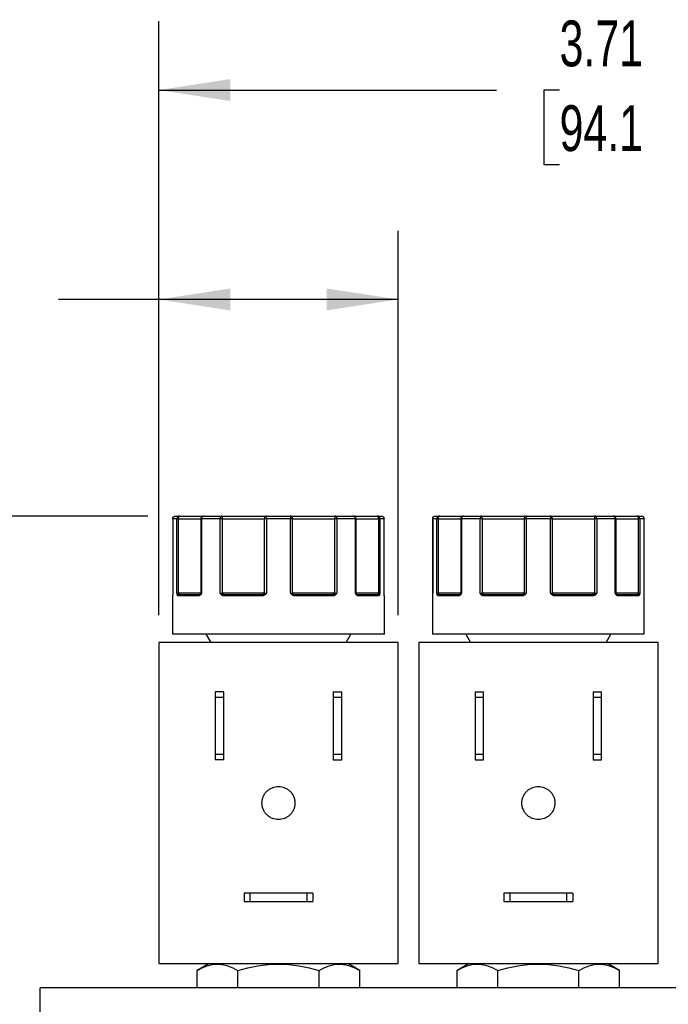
# Model space of a CAD drawing. Header units: inches. Extents: x 0.5 to 21.6, y 0.5 to 16.5.
# Tile 5 of 29: x 3.2 to 5.6, y 6.1 to 9.6. Entities that reach past the tile are written whole.
import ezdxf

# ---------------------------------------------------------------- set-up
doc = ezdxf.new("R2010")
doc.units = ezdxf.units.IN
doc.header["$LTSCALE"] = 2
doc.header["$MEASUREMENT"] = 0
doc.linetypes.add('SLD-Solid', pattern=[0])
doc.layers.add('DIMENSIONS', color=140, linetype='SLD-Solid', lineweight=25)
doc.styles.add('SLDTEXTSTYLE0', font='TXT', dxfattribs={"width": 0.7})
doc.dimstyles.new('SLDDIMSTYLE0', dxfattribs={"dimtxt": 0.169922, "dimasz": 0.26, "dimexe": 0, "dimexo": 0.0625, "dimgap": 0.04248, "dimtad": 0, "dimtih": 1, "dimtoh": 1, "dimrnd": 1e-09, "dimdsep": 46, "dimtxsty": 'SLDTEXTSTYLE0', "dimsah": 1, "dimcen": 0.09, "dimadec": 0, "dimazin": 2, "dimtfac": 1, "dimtofl": 0, "dimtmove": 0, "dimatfit": 3, "dimfxl": 0, "dimfrac": 2, "dimtolj": 1, "dimtzin": 12, "dimarcsym": 0})
doc.dimstyles.new('SLDDIMSTYLE1', dxfattribs={"dimtxt": 0.169922, "dimasz": 0.26, "dimexe": 0, "dimexo": 0.0625, "dimgap": 0.04248, "dimtad": 0, "dimtih": 1, "dimtoh": 1, "dimrnd": 1e-09, "dimzin": 12, "dimdsep": 46, "dimtxsty": 'SLDTEXTSTYLE0', "dimsah": 1, "dimcen": 0.09, "dimadec": 0, "dimazin": 3, "dimtfac": 1, "dimtofl": 0, "dimtmove": 0, "dimatfit": 3, "dimfxl": 0, "dimfrac": 2, "dimtolj": 1, "dimtzin": 12, "dimarcsym": 0})

# ---------------------------------------------------------------- blocks, each defined once
blk = doc.blocks.new('_D')
at = {"layer": 'DIMENSIONS'}
for p, q in [((3.721, 7.4667), (3.721, 8.8642)), ((4.591, 7.4667), (4.591, 8.8642)), ((2.6212, 8.6142), (2.5641, 8.6142)), ((2.5641, 8.6142), (2.5641, 8.3441)), ((3.1261, 8.6142), (3.1832, 8.6142)), ((3.1832, 8.6142), (3.1832, 8.3441)), ((3.721, 8.6142), (3.3558, 8.6142)), ((4.591, 8.6142), (3.721, 8.6142)), ((2.5641, 8.3441), (2.6212, 8.3441)), ((3.1832, 8.3441), (3.1261, 8.3441))]:
    blk.add_line(p, q, dxfattribs=at)
for points in [[(3.721, 8.6142), (3.981, 8.5742), (3.981, 8.6542)], [(4.591, 8.6142), (4.331, 8.6542), (4.331, 8.5742)]]:
    blk.add_solid(points, dxfattribs=at)
at = {"layer": 'DIMENSIONS', "char_height": 0.16667, "attachment_point": 1, "style": 'SLDTEXTSTYLE0'}
for s, insert in [('0.87', (2.6212, 8.8671)), ('22.1', (2.6212, 8.559))]:
    blk.add_mtext(s, dxfattribs=dict(at, insert=insert))
blk = doc.blocks.new('_D_1')
at = {"layer": 'DIMENSIONS'}
for p, q in [((3.721, 7.4667), (3.721, 9.6256)), ((7.426, 7.4667), (7.426, 9.6256)), ((3.721, 9.3756), (4.9485, 9.3756)), ((5.1781, 9.3756), (5.121, 9.3756)), ((5.121, 9.3756), (5.121, 9.1055)), ((5.683, 9.3756), (5.7401, 9.3756)), ((5.7401, 9.3756), (5.7401, 9.1055)), ((7.426, 9.3756), (5.9127, 9.3756)), ((5.121, 9.1055), (5.1781, 9.1055)), ((5.7401, 9.1055), (5.683, 9.1055))]:
    blk.add_line(p, q, dxfattribs=at)
for points in [[(3.721, 9.3756), (3.981, 9.3356), (3.981, 9.4156)], [(7.426, 9.3756), (7.166, 9.4156), (7.166, 9.3356)]]:
    blk.add_solid(points, dxfattribs=at)
at = {"layer": 'DIMENSIONS', "char_height": 0.16667, "attachment_point": 1, "style": 'SLDTEXTSTYLE0'}
for s, insert in [('3.71', (5.1781, 9.6285)), ('94.1', (5.1781, 9.3204))]:
    blk.add_mtext(s, dxfattribs=dict(at, insert=insert))
blk = doc.blocks.new('_D_2')
at = {"layer": 'DIMENSIONS'}
for p, q in [((3.6816, 7.8267), (1.7801, 7.8267)), ((2.0301, 7.8267), (2.0301, 6.4024)), ((1.7777, 6.0943), (1.7206, 6.0943)), ((1.7206, 6.0943), (1.7206, 5.8242)), ((2.2826, 6.0943), (2.3397, 6.0943)), ((2.3397, 6.0943), (2.3397, 5.8242)), ((1.7206, 5.8242), (1.7777, 5.8242)), ((2.3397, 5.8242), (2.2826, 5.8242)), ((2.0301, 4.6112), (2.0301, 5.7862)), ((3.19, 4.6112), (1.7801, 4.6112))]:
    blk.add_line(p, q, dxfattribs=at)
for points in [[(2.0301, 7.8267), (1.9901, 7.5667), (2.0701, 7.5667)], [(2.0301, 4.6112), (2.0701, 4.8712), (1.9901, 4.8712)]]:
    blk.add_solid(points, dxfattribs=at)
at = {"layer": 'DIMENSIONS', "char_height": 0.16667, "attachment_point": 1, "style": 'SLDTEXTSTYLE0'}
for s, insert in [('3.22', (1.7777, 6.3471)), ('81.7', (1.7777, 6.039))]:
    blk.add_mtext(s, dxfattribs=dict(at, insert=insert))

msp = doc.modelspace()

# ---------------------------------------------------------------- linework, layer by layer
for p, q in [((3.7716, 7.8167), (3.7716, 7.5467)), ((3.7717, 7.8167), (3.7716, 7.8167)), ((3.7717, 7.8167), (3.7717, 7.5467)), ((3.7869, 7.8167), (3.7717, 7.8167)), ((3.7869, 7.5467), (3.7869, 7.8167)), ((3.7927, 7.8167), (3.7869, 7.8167)), ((3.7927, 7.5467), (3.7927, 7.8167)), ((3.7927, 7.8167), (3.8737, 7.8167)), ((3.8737, 7.8167), (3.8737, 7.5467)), ((3.8764, 7.8167), (3.8737, 7.8167)), ((3.8764, 7.8167), (3.8764, 7.5467)), ((3.9438, 7.8167), (3.8764, 7.8167)), ((3.9438, 7.5467), (3.9438, 7.8167)), ((3.9493, 7.8167), (3.9438, 7.8167)), ((3.9524, 7.8167), (3.9493, 7.8167)), ((3.9524, 7.5467), (3.9524, 7.8167)), ((3.9524, 7.8167), (4.1046, 7.8167)), ((4.1046, 7.8167), (4.1046, 7.5467)), ((4.1119, 7.8167), (4.1046, 7.8167)), ((4.1119, 7.8167), (4.1119, 7.5467)), ((4.2, 7.8167), (4.1119, 7.8167)), ((4.2, 7.5467), (4.2, 7.8167)), ((4.2073, 7.8167), (4.2, 7.8167)), ((4.2073, 7.5467), (4.2073, 7.8167)), ((4.2073, 7.8167), (4.3595, 7.8167)), ((4.3595, 7.8167), (4.3595, 7.5467)), ((4.3626, 7.8167), (4.3595, 7.8167)), ((4.3681, 7.8167), (4.3626, 7.8167)), ((4.3681, 7.8167), (4.3681, 7.5467)), ((4.4355, 7.8167), (4.3681, 7.8167)), ((4.4355, 7.5467), (4.4355, 7.8167)), ((4.4383, 7.8167), (4.4355, 7.8167)), ((4.4383, 7.5467), (4.4383, 7.8167)), ((4.4383, 7.8167), (4.5192, 7.8167)), ((4.5192, 7.8167), (4.5192, 7.5467)), ((4.525, 7.8167), (4.5192, 7.8167)), ((4.525, 7.8167), (4.525, 7.5467)), ((4.5403, 7.8167), (4.525, 7.8167)), ((4.5403, 7.5467), (4.5403, 7.8167)), ((4.5403, 7.5467), (4.5403, 7.8167)), ((4.5403, 7.8167), (4.5403, 7.8167)), ((4.7166, 7.8167), (4.7166, 7.5467)), ((4.7167, 7.8167), (4.7166, 7.8167)), ((4.7167, 7.8167), (4.7167, 7.5467)), ((4.7319, 7.8167), (4.7167, 7.8167)), ((4.7319, 7.5467), (4.7319, 7.8167)), ((4.7377, 7.8167), (4.7319, 7.8167)), ((4.7377, 7.5467), (4.7377, 7.8167)), ((4.7377, 7.8167), (4.8187, 7.8167)), ((4.8187, 7.8167), (4.8187, 7.5467)), ((4.8214, 7.8167), (4.8187, 7.8167)), ((4.8214, 7.8167), (4.8214, 7.5467)), ((4.8888, 7.8167), (4.8214, 7.8167)), ((4.8888, 7.5467), (4.8888, 7.8167)), ((4.8943, 7.8167), (4.8888, 7.8167)), ((4.8974, 7.8167), (4.8943, 7.8167)), ((4.8974, 7.5467), (4.8974, 7.8167)), ((4.8974, 7.8167), (5.0496, 7.8167)), ((5.0496, 7.8167), (5.0496, 7.5467)), ((5.0569, 7.8167), (5.0496, 7.8167)), ((5.0569, 7.8167), (5.0569, 7.5467)), ((5.145, 7.8167), (5.0569, 7.8167)), ((5.145, 7.5467), (5.145, 7.8167)), ((5.1523, 7.8167), (5.145, 7.8167)), ((5.1523, 7.5467), (5.1523, 7.8167)), ((5.1523, 7.8167), (5.3045, 7.8167)), ((5.3045, 7.8167), (5.3045, 7.5467)), ((5.3076, 7.8167), (5.3045, 7.8167)), ((5.3131, 7.8167), (5.3076, 7.8167)), ((5.3131, 7.8167), (5.3131, 7.5467)), ((5.3805, 7.8167), (5.3131, 7.8167)), ((5.3805, 7.5467), (5.3805, 7.8167)), ((5.3833, 7.8167), (5.3805, 7.8167)), ((5.3833, 7.5467), (5.3833, 7.8167)), ((5.3833, 7.8167), (5.4642, 7.8167)), ((5.4642, 7.8167), (5.4642, 7.5467)), ((5.47, 7.8167), (5.4642, 7.8167)), ((5.47, 7.8167), (5.47, 7.5467)), ((5.4853, 7.8167), (5.47, 7.8167)), ((5.4853, 7.5467), (5.4853, 7.8167)), ((5.4853, 7.5467), (5.4853, 7.8167)), ((5.4853, 7.8167), (5.4853, 7.8167)), ((3.771, 7.5367), (3.771, 7.3967)), ((3.771, 7.5367), (3.771, 7.5367)), ((3.7716, 7.5467), (3.7717, 7.5467)), ((3.7869, 7.5467), (3.7927, 7.5467)), ((3.8657, 7.5367), (3.7918, 7.5367)), ((3.8737, 7.5467), (3.7927, 7.5467)), ((3.8727, 7.5437), (3.8718, 7.5424)), ((3.8737, 7.5467), (3.8764, 7.5467)), ((3.9438, 7.5467), (3.9524, 7.5467)), ((4.1046, 7.5467), (3.9524, 7.5467)), ((4.0962, 7.5367), (3.9573, 7.5367)), ((4.1046, 7.5467), (4.1119, 7.5467)), ((4.2, 7.5467), (4.2073, 7.5467)), ((4.3595, 7.5467), (4.2073, 7.5467)), ((4.3546, 7.5367), (4.2157, 7.5367)), ((4.3595, 7.5467), (4.3681, 7.5467)), ((4.4355, 7.5467), (4.4383, 7.5467)), ((4.5192, 7.5467), (4.4383, 7.5467)), ((4.4402, 7.5424), (4.4392, 7.5437)), ((4.5201, 7.5367), (4.4462, 7.5367)), ((4.5192, 7.5467), (4.525, 7.5467)), ((4.5403, 7.5467), (4.5403, 7.5467)), ((4.541, 7.5367), (4.5409, 7.5367)), ((4.541, 7.3967), (4.541, 7.5367)), ((4.716, 7.5367), (4.716, 7.3967)), ((4.716, 7.5367), (4.716, 7.5367)), ((4.7166, 7.5467), (4.7167, 7.5467)), ((4.7319, 7.5467), (4.7377, 7.5467)), ((4.8107, 7.5367), (4.7368, 7.5367)), ((4.8187, 7.5467), (4.7377, 7.5467)), ((4.8177, 7.5437), (4.8168, 7.5424)), ((4.8187, 7.5467), (4.8214, 7.5467)), ((4.8888, 7.5467), (4.8974, 7.5467)), ((5.0496, 7.5467), (4.8974, 7.5467)), ((5.0412, 7.5367), (4.9023, 7.5367)), ((5.0496, 7.5467), (5.0569, 7.5467)), ((5.145, 7.5467), (5.1523, 7.5467)), ((5.3045, 7.5467), (5.1523, 7.5467)), ((5.2996, 7.5367), (5.1607, 7.5367)), ((5.3045, 7.5467), (5.3131, 7.5467)), ((5.3805, 7.5467), (5.3833, 7.5467)), ((5.4642, 7.5467), (5.3833, 7.5467)), ((5.3852, 7.5424), (5.3842, 7.5437)), ((5.4651, 7.5367), (5.3912, 7.5367)), ((5.4642, 7.5467), (5.47, 7.5467)), ((5.4853, 7.5467), (5.4853, 7.5467)), ((5.486, 7.5367), (5.4859, 7.5367)), ((5.486, 7.3967), (5.486, 7.5367)), ((3.8924, 7.3967), (3.9098, 7.3667)), ((4.4021, 7.3667), (4.4195, 7.3967)), ((4.8374, 7.3967), (4.8548, 7.3667)), ((5.3471, 7.3667), (5.3645, 7.3967)), ((3.721, 7.3667), (3.721, 6.1997)), ((4.591, 7.3667), (3.721, 7.3667)), ((4.591, 6.1997), (4.591, 7.3667)), ((4.666, 7.3667), (4.666, 6.1997)), ((5.536, 7.3667), (4.666, 7.3667)), ((5.536, 6.1997), (5.536, 7.3667)), ((3.926, 7.1877), (3.926, 7.1664)), ((3.957, 7.1877), (3.926, 7.1877)), ((3.957, 7.1664), (3.926, 7.1664)), ((3.926, 7.1664), (3.926, 6.9609)), ((3.957, 7.1664), (3.957, 7.1877)), ((3.957, 6.9609), (3.957, 7.1664)), ((4.355, 7.1877), (4.386, 7.1877)), ((4.355, 7.1877), (4.355, 7.1664)), ((4.386, 7.1664), (4.355, 7.1664)), ((4.355, 7.1664), (4.355, 6.9609)), ((4.386, 7.1664), (4.386, 7.1877)), ((4.386, 6.9609), (4.386, 7.1664)), ((4.871, 7.1877), (4.871, 7.1664)), ((4.871, 7.1877), (4.902, 7.1877)), ((4.902, 7.1664), (4.871, 7.1664)), ((4.871, 7.1664), (4.871, 6.9609)), ((4.902, 7.1664), (4.902, 7.1877)), ((4.902, 6.9609), (4.902, 7.1664)), ((5.3, 7.1877), (5.331, 7.1877)), ((5.3, 7.1877), (5.3, 7.1664)), ((5.331, 7.1664), (5.3, 7.1664)), ((5.3, 7.1664), (5.3, 6.9609)), ((5.331, 7.1664), (5.331, 7.1877)), ((5.331, 6.9609), (5.331, 7.1664)), ((3.926, 6.9609), (3.926, 6.9397)), ((3.926, 6.9609), (3.957, 6.9609)), ((3.957, 6.9397), (3.957, 6.9609)), ((4.355, 6.9609), (4.386, 6.9609)), ((4.355, 6.9609), (4.355, 6.9397)), ((4.386, 6.9397), (4.386, 6.9609)), ((4.871, 6.9609), (4.902, 6.9609)), ((4.871, 6.9609), (4.871, 6.9397)), ((4.902, 6.9397), (4.902, 6.9609)), ((5.3, 6.9609), (5.331, 6.9609)), ((5.3, 6.9609), (5.3, 6.9397)), ((5.331, 6.9397), (5.331, 6.9609)), ((3.957, 6.9397), (3.926, 6.9397)), ((4.355, 6.9397), (4.386, 6.9397)), ((4.871, 6.9397), (4.902, 6.9397)), ((5.3, 6.9397), (5.331, 6.9397)), ((4.031, 6.4557), (4.031, 6.4247)), ((4.0522, 6.4557), (4.031, 6.4557)), ((4.0522, 6.4557), (4.0522, 6.4247)), ((4.2598, 6.4557), (4.0522, 6.4557)), ((4.2598, 6.4247), (4.2598, 6.4557)), ((4.281, 6.4557), (4.2598, 6.4557)), ((4.281, 6.4557), (4.281, 6.4247)), ((4.976, 6.4557), (4.976, 6.4247)), ((4.9972, 6.4557), (4.976, 6.4557)), ((4.9972, 6.4557), (4.9972, 6.4247)), ((5.2048, 6.4557), (4.9972, 6.4557)), ((5.2048, 6.4247), (5.2048, 6.4557)), ((5.226, 6.4557), (5.2048, 6.4557)), ((5.226, 6.4557), (5.226, 6.4247)), ((4.031, 6.4247), (4.0522, 6.4247)), ((4.0522, 6.4247), (4.2598, 6.4247)), ((4.2598, 6.4247), (4.281, 6.4247)), ((4.976, 6.4247), (4.9972, 6.4247)), ((4.9972, 6.4247), (5.2048, 6.4247)), ((5.2048, 6.4247), (5.226, 6.4247)), ((3.721, 6.1997), (4.591, 6.1997)), ((3.904, 6.1997), (3.8605, 6.1745)), ((4.4515, 6.1745), (4.4079, 6.1997)), ((4.666, 6.1997), (5.536, 6.1997)), ((4.849, 6.1997), (4.8055, 6.1745)), ((5.3965, 6.1745), (5.3529, 6.1997)), ((3.8605, 6.1112), (3.8605, 6.1745)), ((4.0082, 6.1112), (4.0082, 6.1745)), ((4.3037, 6.1112), (4.3037, 6.1745)), ((4.4515, 6.1112), (4.4515, 6.1745)), ((4.8055, 6.1112), (4.8055, 6.1745)), ((4.9532, 6.1112), (4.9532, 6.1745)), ((5.2487, 6.1112), (5.2487, 6.1745)), ((5.3965, 6.1112), (5.3965, 6.1745)), ((3.29, 4.6112), (3.29, 6.1112)), ((7.868, 6.1112), (3.29, 6.1112))]:
    msp.add_line(p, q)
at = {"flags": 128}
for points in [[(3.7711, 7.5379), (3.7711, 7.5376), (3.771, 7.5367)], [(3.7713, 7.5396), (3.7714, 7.5402), (3.7714, 7.5403)], [(3.9573, 7.5367), (3.9573, 7.5376), (3.9575, 7.5386), (3.9577, 7.5394), (3.958, 7.5402), (3.9584, 7.5408), (3.9589, 7.5413), (3.9594, 7.5416), (3.9599, 7.5417)], [(4.3546, 7.5367), (4.3546, 7.5376), (4.3545, 7.5386), (4.3542, 7.5394), (4.3539, 7.5402), (4.3535, 7.5408), (4.3531, 7.5413), (4.3526, 7.5416), (4.3521, 7.5417)], [(4.5406, 7.5396), (4.5406, 7.5402), (4.5405, 7.5403)], [(4.7161, 7.5379), (4.7161, 7.5376), (4.716, 7.5367)], [(4.7163, 7.5396), (4.7164, 7.5402), (4.7164, 7.5403)], [(4.9023, 7.5367), (4.9023, 7.5376), (4.9025, 7.5386), (4.9027, 7.5394), (4.903, 7.5402), (4.9034, 7.5408), (4.9039, 7.5413), (4.9044, 7.5416), (4.9049, 7.5417)], [(5.2996, 7.5367), (5.2996, 7.5376), (5.2995, 7.5386), (5.2992, 7.5394), (5.2989, 7.5402), (5.2985, 7.5408), (5.2981, 7.5413), (5.2976, 7.5416), (5.2971, 7.5417)], [(5.4856, 7.5396), (5.4856, 7.5402), (5.4855, 7.5403)]]:
    msp.add_lwpolyline(points, dxfattribs=at)
for centre, radius, start, end in [((3.776, 7.5367), 0.005, 151.0143, 180.0003), ((3.7939, 7.5381), 0.00537, 108.6043, 162.98), ((3.7967, 7.5368), 0.00487, 91.6367, 181.5481), ((3.7824, 7.5465), 0.0104, 341.2747, 0.9993), ((3.8702, 7.5372), 0.00452, 99.1139, 186.8587), ((3.8743, 7.5413), 0.00273, 137.3267, 217.4036), ((3.8687, 7.5467), 0.005, 325.2123, 0), ((3.9579, 7.5339), 0.0105, 118.8616, 147.1589), ((3.9651, 7.5465), 0.0128, 179.1376, 195.0944), ((4.1048, 7.5379), 0.00872, 154.3067, 188.0426), ((4.0991, 7.5466), 0.0055, 321.0761, 0.6299), ((4.1235, 7.5541), 0.0229, 208.5066, 219.11), ((4.1884, 7.5541), 0.0229, 320.89, 331.4934), ((4.2128, 7.5466), 0.0055, 179.3701, 218.9239), ((4.2071, 7.5379), 0.00872, 351.9574, 25.6933), ((4.3468, 7.5465), 0.0128, 344.9056, 0.8624), ((4.354, 7.5339), 0.0105, 32.8411, 61.1384), ((4.4433, 7.5467), 0.005, 180, 214.8951), ((4.4376, 7.5413), 0.00273, 322.5964, 42.6733), ((4.4417, 7.5372), 0.00452, 353.1413, 80.8861), ((4.5153, 7.5368), 0.00487, 358.4519, 88.3633), ((4.5296, 7.5465), 0.0104, 179.0007, 198.7253), ((4.518, 7.5381), 0.00537, 17.02, 71.3957), ((4.536, 7.5367), 0.005, 0, 30.7586), ((4.7389, 7.5381), 0.00537, 108.6043, 162.98), ((4.7417, 7.5368), 0.00487, 91.6367, 181.5481), ((4.7274, 7.5465), 0.0104, 341.2747, 0.9993), ((4.8152, 7.5372), 0.00452, 99.1139, 186.8587), ((4.8193, 7.5413), 0.00273, 137.3267, 217.4036), ((4.8137, 7.5467), 0.005, 325.2123, 0), ((4.9029, 7.5339), 0.0105, 118.8616, 147.1589), ((4.9101, 7.5465), 0.0128, 179.1376, 195.0944), ((5.0498, 7.5379), 0.00872, 154.3067, 188.0426), ((5.0441, 7.5466), 0.0055, 321.0761, 0.6299), ((5.0685, 7.5541), 0.0229, 208.5066, 219.11), ((5.1334, 7.5541), 0.0229, 320.89, 331.4934), ((5.1578, 7.5466), 0.0055, 179.3701, 218.9239), ((5.1521, 7.5379), 0.00872, 351.9574, 25.6933), ((5.2918, 7.5465), 0.0128, 344.9056, 0.8624), ((5.299, 7.5339), 0.0105, 32.8411, 61.1384), ((5.3883, 7.5467), 0.005, 180, 214.8951), ((5.3826, 7.5413), 0.00273, 322.5964, 42.6733), ((5.3867, 7.5372), 0.00452, 353.1413, 80.8861), ((5.4603, 7.5368), 0.00487, 358.4519, 88.3633), ((5.4746, 7.5465), 0.0104, 179.0007, 198.7253), ((5.463, 7.5381), 0.00537, 17.02, 71.3957), ((5.481, 7.5367), 0.005, 0, 30.7586)]:
    msp.add_arc(centre, radius, start, end)
for points in [[(3.7717, 7.8167), (3.7717, 7.8222), (3.7761, 7.8267), (3.7816, 7.8267)], [(3.7816, 7.8267), (3.7834, 7.8267), (3.7884, 7.8267), (3.7965, 7.8267)], [(3.7965, 7.8267), (3.7912, 7.8267), (3.7869, 7.8222), (3.7869, 7.8167)], [(3.8837, 7.8267), (3.9034, 7.8267), (3.9254, 7.8267), (3.9493, 7.8267)], [(3.9493, 7.8267), (3.9463, 7.8267), (3.9438, 7.8222), (3.9438, 7.8167)], [(4.1119, 7.8167), (4.1119, 7.8222), (4.1125, 7.8267), (4.1131, 7.8267)], [(4.1131, 7.8267), (4.1273, 7.8267), (4.1416, 7.8267), (4.156, 7.8267)], [(4.156, 7.8267), (4.1703, 7.8267), (4.1846, 7.8267), (4.1988, 7.8267)], [(4.1988, 7.8267), (4.1995, 7.8267), (4.2, 7.8222), (4.2, 7.8167)], [(4.3626, 7.8267), (4.3609, 7.8267), (4.3595, 7.8222), (4.3595, 7.8167)], [(4.3681, 7.8167), (4.3681, 7.8222), (4.3656, 7.8267), (4.3626, 7.8267)], [(4.3626, 7.8267), (4.3865, 7.8267), (4.4086, 7.8267), (4.4283, 7.8267)], [(4.4283, 7.8267), (4.4323, 7.8267), (4.4355, 7.8222), (4.4355, 7.8167)], [(4.525, 7.8167), (4.525, 7.8222), (4.5207, 7.8267), (4.5154, 7.8267)], [(4.5154, 7.8267), (4.5236, 7.8267), (4.5286, 7.8267), (4.5303, 7.8267)], [(4.5303, 7.8267), (4.5358, 7.8267), (4.5403, 7.8222), (4.5403, 7.8167)], [(4.7167, 7.8167), (4.7167, 7.8222), (4.7211, 7.8267), (4.7266, 7.8267)], [(4.7266, 7.8267), (4.7284, 7.8267), (4.7334, 7.8267), (4.7415, 7.8267)], [(4.7415, 7.8267), (4.7362, 7.8267), (4.7319, 7.8222), (4.7319, 7.8167)], [(4.8214, 7.8167), (4.8214, 7.8222), (4.8246, 7.8267), (4.8287, 7.8267)], [(4.8287, 7.8267), (4.8484, 7.8267), (4.8704, 7.8267), (4.8943, 7.8267)], [(5.0569, 7.8167), (5.0569, 7.8222), (5.0575, 7.8267), (5.0581, 7.8267)], [(5.0581, 7.8267), (5.0723, 7.8267), (5.0866, 7.8267), (5.101, 7.8267)], [(5.101, 7.8267), (5.1153, 7.8267), (5.1296, 7.8267), (5.1438, 7.8267)], [(5.1438, 7.8267), (5.1445, 7.8267), (5.145, 7.8222), (5.145, 7.8167)], [(5.3131, 7.8167), (5.3131, 7.8222), (5.3106, 7.8267), (5.3076, 7.8267)], [(5.3076, 7.8267), (5.3315, 7.8267), (5.3536, 7.8267), (5.3733, 7.8267)], [(5.3733, 7.8267), (5.3773, 7.8267), (5.3805, 7.8222), (5.3805, 7.8167)], [(5.47, 7.8167), (5.47, 7.8222), (5.4657, 7.8267), (5.4604, 7.8267)], [(5.4604, 7.8267), (5.4686, 7.8267), (5.4736, 7.8267), (5.4753, 7.8267)], [(3.7869, 7.5467), (3.788, 7.5453), (3.7905, 7.5441), (3.7922, 7.5431)], [(3.7922, 7.5431), (3.7933, 7.5421), (3.7949, 7.5417), (3.7965, 7.5417)], [(3.7965, 7.5417), (3.8124, 7.5417), (3.8372, 7.5417), (3.8695, 7.5417)], [(3.8695, 7.5417), (3.8705, 7.5417), (3.8715, 7.5421), (3.8723, 7.5431)], [(3.8723, 7.5431), (3.8729, 7.5441), (3.8738, 7.5453), (3.8764, 7.5467)], [(3.9493, 7.5445), (3.9476, 7.5452), (3.9456, 7.5459), (3.9438, 7.5467)], [(3.9528, 7.5431), (3.9518, 7.5435), (3.9506, 7.544), (3.9493, 7.5445)], [(3.9528, 7.5431), (3.9547, 7.5421), (3.9573, 7.5417), (3.9599, 7.5417)], [(3.9599, 7.5417), (4.0019, 7.5417), (4.0485, 7.5417), (4.097, 7.5417)], [(4.097, 7.5417), (4.0993, 7.5417), (4.1016, 7.5421), (4.1034, 7.5431)], [(4.1034, 7.5431), (4.1054, 7.5441), (4.1082, 7.5453), (4.1119, 7.5467)], [(4.2, 7.5467), (4.2037, 7.5453), (4.2065, 7.5441), (4.2085, 7.5431)], [(4.2085, 7.5431), (4.2103, 7.5421), (4.2126, 7.5417), (4.215, 7.5417)], [(4.215, 7.5417), (4.2635, 7.5417), (4.31, 7.5417), (4.3521, 7.5417)], [(4.3521, 7.5417), (4.3547, 7.5417), (4.3572, 7.5421), (4.3591, 7.5431)], [(4.3626, 7.5445), (4.3613, 7.544), (4.3601, 7.5435), (4.3591, 7.5431)], [(4.3681, 7.5467), (4.3663, 7.5459), (4.3644, 7.5452), (4.3626, 7.5445)], [(4.4355, 7.5467), (4.4381, 7.5453), (4.439, 7.5441), (4.4396, 7.5431)], [(4.4396, 7.5431), (4.4404, 7.5421), (4.4414, 7.5417), (4.4425, 7.5417)], [(4.4425, 7.5417), (4.4747, 7.5417), (4.4995, 7.5417), (4.5154, 7.5417)], [(4.5154, 7.5417), (4.517, 7.5417), (4.5186, 7.5421), (4.5197, 7.5431)], [(4.5197, 7.5431), (4.5214, 7.5441), (4.5239, 7.5453), (4.525, 7.5467)], [(4.7319, 7.5467), (4.733, 7.5453), (4.7355, 7.5441), (4.7372, 7.5431)], [(4.7372, 7.5431), (4.7383, 7.5421), (4.7399, 7.5417), (4.7415, 7.5417)], [(4.7415, 7.5417), (4.7574, 7.5417), (4.7822, 7.5417), (4.8145, 7.5417)], [(4.8145, 7.5417), (4.8155, 7.5417), (4.8165, 7.5421), (4.8173, 7.5431)], [(4.8173, 7.5431), (4.8179, 7.5441), (4.8188, 7.5453), (4.8214, 7.5467)], [(4.8943, 7.5445), (4.8926, 7.5452), (4.8906, 7.5459), (4.8888, 7.5467)], [(4.8978, 7.5431), (4.8968, 7.5435), (4.8956, 7.544), (4.8943, 7.5445)], [(4.8978, 7.5431), (4.8997, 7.5421), (4.9023, 7.5417), (4.9049, 7.5417)], [(4.9049, 7.5417), (4.9469, 7.5417), (4.9935, 7.5417), (5.042, 7.5417)], [(5.042, 7.5417), (5.0443, 7.5417), (5.0466, 7.5421), (5.0484, 7.5431)], [(5.0484, 7.5431), (5.0504, 7.5441), (5.0532, 7.5453), (5.0569, 7.5467)], [(5.145, 7.5467), (5.1487, 7.5453), (5.1515, 7.5441), (5.1535, 7.5431)], [(5.1535, 7.5431), (5.1553, 7.5421), (5.1576, 7.5417), (5.16, 7.5417)], [(5.16, 7.5417), (5.2085, 7.5417), (5.255, 7.5417), (5.2971, 7.5417)], [(5.2971, 7.5417), (5.2997, 7.5417), (5.3022, 7.5421), (5.3041, 7.5431)], [(5.3076, 7.5445), (5.3063, 7.544), (5.3051, 7.5435), (5.3041, 7.5431)], [(5.3131, 7.5467), (5.3113, 7.5459), (5.3094, 7.5452), (5.3076, 7.5445)], [(5.3805, 7.5467), (5.3831, 7.5453), (5.384, 7.5441), (5.3846, 7.5431)], [(5.3846, 7.5431), (5.3854, 7.5421), (5.3864, 7.5417), (5.3875, 7.5417)], [(5.3875, 7.5417), (5.4197, 7.5417), (5.4445, 7.5417), (5.4604, 7.5417)], [(5.4604, 7.5417), (5.462, 7.5417), (5.4636, 7.5421), (5.4647, 7.5431)], [(5.4647, 7.5431), (5.4664, 7.5441), (5.4689, 7.5453), (5.47, 7.5467)]]:
    msp.add_open_spline(points, degree=3)
for points, knots in [([(3.7927, 7.8167), (3.7927, 7.8173), (3.7928, 7.8185), (3.793, 7.821), (3.7938, 7.8241), (3.7949, 7.8259), (3.7959, 7.8266), (3.7963, 7.8266), (3.7965, 7.8267)], [0, 0, 0, 0, 0.114329, 0.240841, 0.50037, 0.795124, 0.879745, 1, 1, 1, 1]), ([(3.7965, 7.8267), (3.8034, 7.8267), (3.8172, 7.8267), (3.836, 7.8267), (3.8526, 7.8267), (3.8665, 7.8267), (3.8766, 7.8267), (3.884, 7.8267), (3.8834, 7.8267), (3.8832, 7.8267)], [0, 0, 0, 0, 0.13537, 0.2708, 0.413864, 0.557051, 0.700115, 0.843303, 1, 1, 1, 1]), ([(3.8837, 7.8267), (3.883, 7.8266), (3.8818, 7.8266), (3.8801, 7.826), (3.8787, 7.8253), (3.8775, 7.8246), (3.8759, 7.8231), (3.8742, 7.8205), (3.8739, 7.8179), (3.8737, 7.8167)], [0, 0, 0, 0, 0.12589, 0.238981, 0.339244, 0.426684, 0.50133, 0.757505, 1, 1, 1, 1]), ([(3.8764, 7.8167), (3.8764, 7.8193), (3.8772, 7.8219), (3.8799, 7.8256), (3.8817, 7.8267), (3.8837, 7.8267)], [0, 0, 0, 0, 0.5, 0.5, 1, 1, 1, 1]), ([(3.9524, 7.8167), (3.9524, 7.8172), (3.9523, 7.8185), (3.9522, 7.8203), (3.9519, 7.8221), (3.9515, 7.824), (3.9507, 7.8261), (3.9498, 7.8264), (3.9493, 7.8267)], [0, 0, 0, 0, 0.11095, 0.240698, 0.354877, 0.501414, 0.697173, 1, 1, 1, 1]), ([(3.9493, 7.8267), (3.9518, 7.8267), (3.9566, 7.8267), (3.964, 7.8267), (3.9715, 7.8267), (3.979, 7.8267), (3.9866, 7.8267), (3.9997, 7.8267), (4.0183, 7.8267), (4.0416, 7.8267), (4.0636, 7.8267), (4.081, 7.8267), (4.0944, 7.8267), (4.1046, 7.8267), (4.1102, 7.8267), (4.1131, 7.8267)], [0, 0, 0, 0, 0.040712, 0.081199, 0.121575, 0.161957, 0.202462, 0.243205, 0.371568, 0.500042, 0.628406, 0.75688, 0.838051, 0.918781, 1, 1, 1, 1]), ([(4.1131, 7.8267), (4.1125, 7.8266), (4.1115, 7.8265), (4.11, 7.826), (4.1088, 7.8253), (4.1079, 7.8246), (4.1065, 7.8231), (4.105, 7.8205), (4.1048, 7.8179), (4.1046, 7.8167)], [0, 0, 0, 0, 0.127603, 0.241628, 0.341788, 0.428215, 0.501334, 0.760051, 1, 1, 1, 1]), ([(4.2073, 7.8167), (4.2073, 7.8173), (4.2072, 7.8185), (4.2067, 7.8204), (4.206, 7.8222), (4.2047, 7.8241), (4.2024, 7.8261), (4.2001, 7.8265), (4.1988, 7.8267)], [0, 0, 0, 0, 0.11953, 0.241123, 0.367647, 0.501341, 0.708539, 1, 1, 1, 1]), ([(4.1988, 7.8267), (4.2002, 7.8267), (4.203, 7.8267), (4.2076, 7.8267), (4.2124, 7.8267), (4.2176, 7.8267), (4.2231, 7.8267), (4.233, 7.8267), (4.2484, 7.8267), (4.2703, 7.8267), (4.2936, 7.8267), (4.3148, 7.8267), (4.3329, 7.8267), (4.348, 7.8267), (4.3577, 7.8267), (4.3626, 7.8267)], [0, 0, 0, 0, 0.040712, 0.081199, 0.121575, 0.161957, 0.202462, 0.243205, 0.371568, 0.500042, 0.628406, 0.75688, 0.838051, 0.918781, 1, 1, 1, 1]), ([(4.4272, 7.8267), (4.4271, 7.8267), (4.4266, 7.8267), (4.4291, 7.8267), (4.4351, 7.8267), (4.4455, 7.8267), (4.4593, 7.8267), (4.4811, 7.8267), (4.5019, 7.8267), (4.5154, 7.8267)], [0, 0, 0, 0, 0.021672, 0.157168, 0.3003, 0.443557, 0.586689, 0.729946, 1, 1, 1, 1]), ([(4.4382, 7.8167), (4.4382, 7.8173), (4.4381, 7.8186), (4.4375, 7.8204), (4.4366, 7.8222), (4.4351, 7.8241), (4.4324, 7.8261), (4.4298, 7.8265), (4.4283, 7.8267)], [0, 0, 0, 0, 0.12018, 0.243699, 0.370706, 0.501329, 0.711213, 1, 1, 1, 1]), ([(4.5154, 7.8267), (4.5156, 7.8266), (4.516, 7.8266), (4.517, 7.826), (4.5181, 7.8242), (4.5189, 7.821), (4.5191, 7.8185), (4.5192, 7.8173), (4.5192, 7.8167)], [0, 0, 0, 0, 0.111803, 0.190688, 0.499452, 0.759073, 0.885608, 1, 1, 1, 1]), ([(4.7377, 7.8167), (4.7377, 7.8173), (4.7378, 7.8185), (4.738, 7.821), (4.7388, 7.8241), (4.7399, 7.8259), (4.7409, 7.8266), (4.7413, 7.8266), (4.7415, 7.8267)], [0, 0, 0, 0, 0.114329, 0.240841, 0.50037, 0.795124, 0.879745, 1, 1, 1, 1]), ([(4.7415, 7.8267), (4.7484, 7.8267), (4.7622, 7.8267), (4.781, 7.8267), (4.7976, 7.8267), (4.8115, 7.8267), (4.8216, 7.8267), (4.829, 7.8267), (4.8284, 7.8267), (4.8282, 7.8267)], [0, 0, 0, 0, 0.13537, 0.2708, 0.413864, 0.557051, 0.700115, 0.843303, 1, 1, 1, 1]), ([(4.8287, 7.8267), (4.828, 7.8266), (4.8268, 7.8266), (4.8251, 7.826), (4.8237, 7.8253), (4.8225, 7.8246), (4.8209, 7.8231), (4.8192, 7.8205), (4.8189, 7.8179), (4.8187, 7.8167)], [0, 0, 0, 0, 0.1258897, 0.2389811, 0.339244, 0.426684, 0.50133, 0.7575047, 1, 1, 1, 1]), ([(4.8943, 7.8267), (4.8929, 7.8267), (4.8915, 7.8256), (4.8894, 7.8219), (4.8888, 7.8193), (4.8888, 7.8167)], [0, 0, 0, 0, 0.5, 0.5, 1, 1, 1, 1]), ([(4.8974, 7.8167), (4.8974, 7.8172), (4.8973, 7.8185), (4.8972, 7.8203), (4.8969, 7.8221), (4.8965, 7.824), (4.8957, 7.8261), (4.8948, 7.8264), (4.8943, 7.8267)], [0, 0, 0, 0, 0.11095, 0.240698, 0.354877, 0.501414, 0.697173, 1, 1, 1, 1]), ([(4.8943, 7.8267), (4.8968, 7.8267), (4.9016, 7.8267), (4.909, 7.8267), (4.9165, 7.8267), (4.924, 7.8267), (4.9316, 7.8267), (4.9447, 7.8267), (4.9633, 7.8267), (4.9866, 7.8267), (5.0086, 7.8267), (5.026, 7.8267), (5.0394, 7.8267), (5.0496, 7.8267), (5.0552, 7.8267), (5.0581, 7.8267)], [0, 0, 0, 0, 0.040712, 0.081199, 0.121575, 0.161957, 0.202462, 0.243205, 0.371568, 0.500042, 0.628406, 0.75688, 0.838051, 0.918781, 1, 1, 1, 1]), ([(5.0581, 7.8267), (5.0575, 7.8266), (5.0565, 7.8265), (5.055, 7.826), (5.0538, 7.8253), (5.0529, 7.8246), (5.0515, 7.8231), (5.05, 7.8205), (5.0498, 7.8179), (5.0496, 7.8167)], [0, 0, 0, 0, 0.127603, 0.241628, 0.341788, 0.428215, 0.501334, 0.760051, 1, 1, 1, 1]), ([(5.1523, 7.8167), (5.1523, 7.8173), (5.1522, 7.8185), (5.1517, 7.8204), (5.151, 7.8222), (5.1497, 7.8241), (5.1474, 7.8261), (5.1451, 7.8265), (5.1438, 7.8267)], [0, 0, 0, 0, 0.11953, 0.241123, 0.367647, 0.501341, 0.708539, 1, 1, 1, 1]), ([(5.1438, 7.8267), (5.1452, 7.8267), (5.148, 7.8267), (5.1526, 7.8267), (5.1574, 7.8267), (5.1626, 7.8267), (5.1681, 7.8267), (5.178, 7.8267), (5.1934, 7.8267), (5.2153, 7.8267), (5.2386, 7.8267), (5.2598, 7.8267), (5.2779, 7.8267), (5.293, 7.8267), (5.3027, 7.8267), (5.3076, 7.8267)], [0, 0, 0, 0, 0.040712, 0.081199, 0.121575, 0.161957, 0.202462, 0.243205, 0.371568, 0.500042, 0.628406, 0.75688, 0.838051, 0.918781, 1, 1, 1, 1]), ([(5.3076, 7.8267), (5.3068, 7.8267), (5.306, 7.8256), (5.3049, 7.8219), (5.3045, 7.8193), (5.3045, 7.8167)], [0, 0, 0, 0, 0.5, 0.5, 1, 1, 1, 1]), ([(5.3722, 7.8267), (5.3721, 7.8267), (5.3716, 7.8267), (5.3741, 7.8267), (5.3801, 7.8267), (5.3905, 7.8267), (5.4043, 7.8267), (5.4261, 7.8267), (5.4469, 7.8267), (5.4604, 7.8267)], [0, 0, 0, 0, 0.021672, 0.157168, 0.3003, 0.443557, 0.586689, 0.729946, 1, 1, 1, 1]), ([(5.3832, 7.8167), (5.3832, 7.8173), (5.3831, 7.8186), (5.3825, 7.8204), (5.3816, 7.8222), (5.3801, 7.8241), (5.3774, 7.8261), (5.3748, 7.8265), (5.3733, 7.8267)], [0, 0, 0, 0, 0.1201804, 0.2436992, 0.3707055, 0.5013291, 0.7112133, 1, 1, 1, 1]), ([(5.4604, 7.8267), (5.4606, 7.8266), (5.461, 7.8266), (5.462, 7.826), (5.4631, 7.8242), (5.4639, 7.821), (5.4641, 7.8185), (5.4642, 7.8173), (5.4642, 7.8167)], [0, 0, 0, 0, 0.111803, 0.190688, 0.499452, 0.759073, 0.885608, 1, 1, 1, 1]), ([(5.4753, 7.8267), (5.4779, 7.8267), (5.4805, 7.8256), (5.4842, 7.8219), (5.4853, 7.8193), (5.4853, 7.8167)], [0, 0, 0, 0, 0.5, 0.5, 1, 1, 1, 1]), ([(3.7713, 7.5396), (3.7713, 7.5393), (3.7713, 7.5385), (3.7712, 7.5377), (3.7711, 7.5371), (3.7711, 7.5367), (3.771, 7.5367), (3.771, 7.5367)], [0, 0, 0, 0, 0.188808, 0.379511, 0.575987, 0.781785, 1, 1, 1, 1]), ([(3.7717, 7.5467), (3.7716, 7.5459), (3.7716, 7.5447), (3.7715, 7.5428), (3.7714, 7.5411), (3.7714, 7.5401), (3.7713, 7.5396)], [0, 0, 0, 0, 0.291242, 0.500217, 0.762096, 1, 1, 1, 1]), ([(3.7888, 7.5396), (3.7886, 7.5401), (3.7882, 7.5411), (3.7878, 7.5428), (3.7874, 7.5447), (3.7871, 7.5459), (3.7869, 7.5467)], [0, 0, 0, 0, 0.2361294, 0.4989929, 0.7125421, 1, 1, 1, 1]), ([(3.7918, 7.5367), (3.7915, 7.5367), (3.7909, 7.5368), (3.7901, 7.5373), (3.7894, 7.5382), (3.789, 7.5392), (3.7888, 7.5396)], [0, 0, 0, 0, 0.270747, 0.52324, 0.763872, 1, 1, 1, 1]), ([(3.8722, 7.5396), (3.8718, 7.5393), (3.8711, 7.5385), (3.8699, 7.5377), (3.8686, 7.5371), (3.8672, 7.5367), (3.8662, 7.5367), (3.8657, 7.5367)], [0, 0, 0, 0, 0.188808, 0.379511, 0.575987, 0.781785, 1, 1, 1, 1]), ([(3.8764, 7.5467), (3.876, 7.5459), (3.8754, 7.5447), (3.8744, 7.5428), (3.8734, 7.5411), (3.8725, 7.5401), (3.8722, 7.5396)], [0, 0, 0, 0, 0.291242, 0.500217, 0.762096, 1, 1, 1, 1]), ([(3.9491, 7.5396), (3.9486, 7.5401), (3.9476, 7.5411), (3.9463, 7.5428), (3.9451, 7.5447), (3.9443, 7.5459), (3.9438, 7.5467)], [0, 0, 0, 0, 0.236129, 0.498993, 0.712542, 1, 1, 1, 1]), ([(3.9573, 7.5367), (3.9565, 7.5367), (3.9549, 7.5368), (3.9528, 7.5373), (3.9508, 7.5382), (3.9496, 7.5392), (3.9491, 7.5396)], [0, 0, 0, 0, 0.270747, 0.52324, 0.763872, 1, 1, 1, 1]), ([(4.1058, 7.5396), (4.1052, 7.5393), (4.1042, 7.5385), (4.1024, 7.5377), (4.1005, 7.5371), (4.0984, 7.5367), (4.0969, 7.5367), (4.0962, 7.5367)], [0, 0, 0, 0, 0.188808, 0.379511, 0.575987, 0.781785, 1, 1, 1, 1]), ([(4.1119, 7.5467), (4.1114, 7.5459), (4.1105, 7.5447), (4.109, 7.5428), (4.1075, 7.5411), (4.1063, 7.5401), (4.1058, 7.5396)], [0, 0, 0, 0, 0.2912416, 0.5002174, 0.7620959, 1, 1, 1, 1]), ([(4.2062, 7.5396), (4.2056, 7.5401), (4.2044, 7.5411), (4.2029, 7.5428), (4.2014, 7.5447), (4.2005, 7.5459), (4.2, 7.5467)], [0, 0, 0, 0, 0.236129, 0.498993, 0.712542, 1, 1, 1, 1]), ([(4.2157, 7.5367), (4.2148, 7.5367), (4.213, 7.5368), (4.2105, 7.5373), (4.2082, 7.5382), (4.2068, 7.5392), (4.2062, 7.5396)], [0, 0, 0, 0, 0.270747, 0.52324, 0.763872, 1, 1, 1, 1]), ([(4.3629, 7.5396), (4.3624, 7.5393), (4.3615, 7.5385), (4.36, 7.5377), (4.3583, 7.5371), (4.3565, 7.5367), (4.3553, 7.5367), (4.3546, 7.5367)], [0, 0, 0, 0, 0.188808, 0.379511, 0.575987, 0.781785, 1, 1, 1, 1]), ([(4.3681, 7.5467), (4.3676, 7.5459), (4.3669, 7.5447), (4.3656, 7.5428), (4.3644, 7.5411), (4.3634, 7.5401), (4.3629, 7.5396)], [0, 0, 0, 0, 0.291242, 0.500217, 0.762096, 1, 1, 1, 1]), ([(4.4398, 7.5396), (4.4394, 7.5401), (4.4386, 7.5411), (4.4376, 7.5428), (4.4365, 7.5447), (4.4359, 7.5459), (4.4355, 7.5467)], [0, 0, 0, 0, 0.236129, 0.498993, 0.712542, 1, 1, 1, 1]), ([(4.4462, 7.5367), (4.4456, 7.5367), (4.4444, 7.5368), (4.4427, 7.5373), (4.4411, 7.5382), (4.4402, 7.5392), (4.4398, 7.5396)], [0, 0, 0, 0, 0.270747, 0.52324, 0.763872, 1, 1, 1, 1]), ([(4.5232, 7.5396), (4.523, 7.5393), (4.5227, 7.5385), (4.5221, 7.5377), (4.5215, 7.5371), (4.5209, 7.5367), (4.5204, 7.5367), (4.5201, 7.5367)], [0, 0, 0, 0, 0.188808, 0.379511, 0.575987, 0.781785, 1, 1, 1, 1]), ([(4.525, 7.5467), (4.5248, 7.5459), (4.5246, 7.5447), (4.5241, 7.5428), (4.5237, 7.5411), (4.5233, 7.5401), (4.5232, 7.5396)], [0, 0, 0, 0, 0.2912416, 0.5002174, 0.7620959, 1, 1, 1, 1]), ([(4.5406, 7.5396), (4.5406, 7.5401), (4.5405, 7.5411), (4.5404, 7.5428), (4.5404, 7.5447), (4.5403, 7.5459), (4.5403, 7.5467)], [0, 0, 0, 0, 0.2361294, 0.4989929, 0.7125421, 1, 1, 1, 1]), ([(4.5409, 7.5367), (4.5409, 7.5367), (4.5408, 7.5368), (4.5408, 7.5373), (4.5407, 7.5382), (4.5406, 7.5392), (4.5406, 7.5396)], [0, 0, 0, 0, 0.270747, 0.52324, 0.763872, 1, 1, 1, 1]), ([(4.7163, 7.5396), (4.7163, 7.5393), (4.7163, 7.5385), (4.7162, 7.5377), (4.7161, 7.5371), (4.7161, 7.5367), (4.716, 7.5367), (4.716, 7.5367)], [0, 0, 0, 0, 0.188808, 0.379511, 0.575987, 0.781785, 1, 1, 1, 1]), ([(4.7167, 7.5467), (4.7166, 7.5459), (4.7166, 7.5447), (4.7165, 7.5428), (4.7164, 7.5411), (4.7164, 7.5401), (4.7163, 7.5396)], [0, 0, 0, 0, 0.291242, 0.500217, 0.762096, 1, 1, 1, 1]), ([(4.7338, 7.5396), (4.7336, 7.5401), (4.7332, 7.5411), (4.7328, 7.5428), (4.7324, 7.5447), (4.7321, 7.5459), (4.7319, 7.5467)], [0, 0, 0, 0, 0.236129, 0.498993, 0.712542, 1, 1, 1, 1]), ([(4.7368, 7.5367), (4.7365, 7.5367), (4.7359, 7.5368), (4.7351, 7.5373), (4.7344, 7.5382), (4.734, 7.5392), (4.7338, 7.5396)], [0, 0, 0, 0, 0.270747, 0.52324, 0.763872, 1, 1, 1, 1]), ([(4.8172, 7.5396), (4.8168, 7.5393), (4.8161, 7.5385), (4.8149, 7.5377), (4.8136, 7.5371), (4.8122, 7.5367), (4.8112, 7.5367), (4.8107, 7.5367)], [0, 0, 0, 0, 0.188808, 0.379511, 0.575987, 0.781785, 1, 1, 1, 1]), ([(4.8214, 7.5467), (4.821, 7.5459), (4.8204, 7.5447), (4.8194, 7.5428), (4.8184, 7.5411), (4.8175, 7.5401), (4.8172, 7.5396)], [0, 0, 0, 0, 0.291242, 0.500217, 0.762096, 1, 1, 1, 1]), ([(4.8941, 7.5396), (4.8936, 7.5401), (4.8926, 7.5411), (4.8913, 7.5428), (4.8901, 7.5447), (4.8893, 7.5459), (4.8888, 7.5467)], [0, 0, 0, 0, 0.236129, 0.498993, 0.712542, 1, 1, 1, 1]), ([(4.9023, 7.5367), (4.9015, 7.5367), (4.8999, 7.5368), (4.8978, 7.5373), (4.8958, 7.5382), (4.8946, 7.5392), (4.8941, 7.5396)], [0, 0, 0, 0, 0.270747, 0.52324, 0.763872, 1, 1, 1, 1]), ([(5.0508, 7.5396), (5.0502, 7.5393), (5.0492, 7.5385), (5.0474, 7.5377), (5.0455, 7.5371), (5.0434, 7.5367), (5.0419, 7.5367), (5.0412, 7.5367)], [0, 0, 0, 0, 0.188808, 0.379511, 0.575987, 0.781785, 1, 1, 1, 1]), ([(5.0569, 7.5467), (5.0564, 7.5459), (5.0555, 7.5447), (5.054, 7.5428), (5.0525, 7.5411), (5.0513, 7.5401), (5.0508, 7.5396)], [0, 0, 0, 0, 0.291242, 0.500217, 0.762096, 1, 1, 1, 1]), ([(5.1512, 7.5396), (5.1506, 7.5401), (5.1494, 7.5411), (5.1479, 7.5428), (5.1464, 7.5447), (5.1455, 7.5459), (5.145, 7.5467)], [0, 0, 0, 0, 0.236129, 0.498993, 0.712542, 1, 1, 1, 1]), ([(5.1607, 7.5367), (5.1598, 7.5367), (5.158, 7.5368), (5.1555, 7.5373), (5.1532, 7.5382), (5.1518, 7.5392), (5.1512, 7.5396)], [0, 0, 0, 0, 0.270747, 0.52324, 0.763872, 1, 1, 1, 1]), ([(5.3079, 7.5396), (5.3074, 7.5393), (5.3065, 7.5385), (5.305, 7.5377), (5.3033, 7.5371), (5.3015, 7.5367), (5.3003, 7.5367), (5.2996, 7.5367)], [0, 0, 0, 0, 0.188808, 0.379511, 0.575987, 0.781785, 1, 1, 1, 1]), ([(5.3131, 7.5467), (5.3126, 7.5459), (5.3119, 7.5447), (5.3106, 7.5428), (5.3094, 7.5411), (5.3084, 7.5401), (5.3079, 7.5396)], [0, 0, 0, 0, 0.291242, 0.500217, 0.762096, 1, 1, 1, 1]), ([(5.3848, 7.5396), (5.3844, 7.5401), (5.3836, 7.5411), (5.3826, 7.5428), (5.3815, 7.5447), (5.3809, 7.5459), (5.3805, 7.5467)], [0, 0, 0, 0, 0.236129, 0.498993, 0.712542, 1, 1, 1, 1]), ([(5.3912, 7.5367), (5.3906, 7.5367), (5.3894, 7.5368), (5.3877, 7.5373), (5.3861, 7.5382), (5.3852, 7.5392), (5.3848, 7.5396)], [0, 0, 0, 0, 0.270747, 0.52324, 0.763872, 1, 1, 1, 1]), ([(5.4682, 7.5396), (5.468, 7.5393), (5.4677, 7.5385), (5.4671, 7.5377), (5.4665, 7.5371), (5.4659, 7.5367), (5.4654, 7.5367), (5.4651, 7.5367)], [0, 0, 0, 0, 0.188808, 0.379511, 0.575987, 0.781785, 1, 1, 1, 1]), ([(5.47, 7.5467), (5.4698, 7.5459), (5.4696, 7.5447), (5.4691, 7.5428), (5.4687, 7.5411), (5.4683, 7.5401), (5.4682, 7.5396)], [0, 0, 0, 0, 0.2912416, 0.5002174, 0.7620959, 1, 1, 1, 1]), ([(5.4856, 7.5396), (5.4856, 7.5401), (5.4855, 7.5411), (5.4854, 7.5428), (5.4854, 7.5447), (5.4853, 7.5459), (5.4853, 7.5467)], [0, 0, 0, 0, 0.236129, 0.498993, 0.712542, 1, 1, 1, 1]), ([(5.4859, 7.5367), (5.4859, 7.5367), (5.4858, 7.5368), (5.4858, 7.5373), (5.4857, 7.5382), (5.4856, 7.5392), (5.4856, 7.5396)], [0, 0, 0, 0, 0.270747, 0.52324, 0.763872, 1, 1, 1, 1]), ([(4.156, 7.3967), (4.1056, 7.3967), (4.0552, 7.3967), (3.9621, 7.3967), (3.9194, 7.3967), (3.8481, 7.3967), (3.8196, 7.3967), (3.781, 7.3967), (3.771, 7.3967), (3.771, 7.3967)], [0, 0, 0, 0, 0.25, 0.25, 0.5, 0.5, 0.75, 0.75, 1, 1, 1, 1]), ([(4.541, 7.3967), (4.541, 7.3967), (4.5309, 7.3967), (4.4924, 7.3967), (4.4638, 7.3967), (4.3926, 7.3967), (4.3499, 7.3967), (4.2567, 7.3967), (4.2064, 7.3967), (4.156, 7.3967)], [0, 0, 0, 0, 0.25, 0.25, 0.5, 0.5, 0.75, 0.75, 1, 1, 1, 1]), ([(5.101, 7.3967), (5.0506, 7.3967), (5.0002, 7.3967), (4.9071, 7.3967), (4.8644, 7.3967), (4.7931, 7.3967), (4.7646, 7.3967), (4.726, 7.3967), (4.716, 7.3967), (4.716, 7.3967)], [0, 0, 0, 0, 0.25, 0.25, 0.5, 0.5, 0.75, 0.75, 1, 1, 1, 1]), ([(5.486, 7.3967), (5.486, 7.3967), (5.4759, 7.3967), (5.4374, 7.3967), (5.4088, 7.3967), (5.3376, 7.3967), (5.2949, 7.3967), (5.2017, 7.3967), (5.1514, 7.3967), (5.101, 7.3967)], [0, 0, 0, 0, 0.25, 0.25, 0.5, 0.5, 0.75, 0.75, 1, 1, 1, 1]), ([(4.096, 6.7832), (4.096, 6.7847), (4.0961, 6.7877), (4.0966, 6.7922), (4.0974, 6.7966), (4.0986, 6.801), (4.101, 6.8077), (4.1054, 6.8163), (4.1132, 6.8259), (4.1228, 6.8337), (4.1368, 6.8409), (4.156, 6.8446), (4.1752, 6.8409), (4.1891, 6.8337), (4.1987, 6.8259), (4.2065, 6.8163), (4.2114, 6.8068), (4.2142, 6.7981), (4.2157, 6.7907), (4.2159, 6.7857), (4.216, 6.7832)], [0, 0, 0, 0, 0.024171, 0.048144, 0.072056, 0.096047, 0.120253, 0.185249, 0.250358, 0.315354, 0.380462, 0.500024, 0.619586, 0.684582, 0.749691, 0.814687, 0.879795, 0.919946, 0.9598, 1, 1, 1, 1]), ([(5.041, 6.7832), (5.041, 6.7847), (5.0411, 6.7877), (5.0416, 6.7922), (5.0424, 6.7966), (5.0436, 6.801), (5.046, 6.8077), (5.0504, 6.8163), (5.0582, 6.8259), (5.0678, 6.8337), (5.0818, 6.8409), (5.101, 6.8446), (5.1202, 6.8409), (5.1341, 6.8337), (5.1437, 6.8259), (5.1515, 6.8163), (5.1564, 6.8068), (5.1592, 6.7981), (5.1607, 6.7907), (5.1609, 6.7857), (5.161, 6.7832)], [0, 0, 0, 0, 0.024171, 0.048144, 0.072056, 0.096047, 0.120253, 0.185249, 0.250358, 0.315354, 0.380462, 0.500024, 0.619586, 0.684582, 0.749691, 0.814687, 0.879795, 0.919946, 0.9598, 1, 1, 1, 1]), ([(4.216, 6.7832), (4.2159, 6.7816), (4.2159, 6.7786), (4.2153, 6.7741), (4.2145, 6.7697), (4.2133, 6.7653), (4.211, 6.7586), (4.2065, 6.75), (4.1987, 6.7405), (4.1891, 6.7326), (4.1752, 6.7254), (4.156, 6.7217), (4.1368, 6.7254), (4.1228, 6.7326), (4.1133, 6.7404), (4.1054, 6.75), (4.1005, 6.7595), (4.0977, 6.7682), (4.0962, 6.7756), (4.0961, 6.7806), (4.096, 6.7832)], [0, 0, 0, 0, 0.024171, 0.048144, 0.072056, 0.096047, 0.120253, 0.185249, 0.250358, 0.315354, 0.380462, 0.500024, 0.619586, 0.684582, 0.749691, 0.814687, 0.879795, 0.919946, 0.9598, 1, 1, 1, 1]), ([(5.161, 6.7832), (5.1609, 6.7816), (5.1609, 6.7786), (5.1603, 6.7741), (5.1595, 6.7697), (5.1583, 6.7653), (5.156, 6.7586), (5.1515, 6.75), (5.1437, 6.7405), (5.1341, 6.7326), (5.1202, 6.7254), (5.101, 6.7217), (5.0818, 6.7254), (5.0678, 6.7326), (5.0583, 6.7404), (5.0504, 6.75), (5.0455, 6.7595), (5.0427, 6.7682), (5.0412, 6.7756), (5.0411, 6.7806), (5.041, 6.7832)], [0, 0, 0, 0, 0.024171, 0.048144, 0.072056, 0.096047, 0.120253, 0.185249, 0.250358, 0.315354, 0.380462, 0.500024, 0.619586, 0.684582, 0.749691, 0.814687, 0.879795, 0.919946, 0.9598, 1, 1, 1, 1]), ([(3.8605, 6.1745), (3.8725, 6.1815), (3.8847, 6.1872), (3.9092, 6.1952), (3.9216, 6.1974), (3.9405, 6.1974), (3.9468, 6.1969), (3.9593, 6.1948), (3.9655, 6.1932), (3.984, 6.1873), (3.9961, 6.1815), (4.0082, 6.1745)], [0, 0, 0, 0, 0.25, 0.25, 0.5, 0.5, 0.625, 0.625, 0.75, 0.75, 1, 1, 1, 1]), ([(4.0082, 6.1745), (4.0565, 6.1885), (4.1055, 6.1974), (4.2064, 6.1974), (4.2554, 6.1885), (4.3037, 6.1745)], [0, 0, 0, 0, 0.5, 0.5, 1, 1, 1, 1]), ([(4.3037, 6.1745), (4.3158, 6.1815), (4.3279, 6.1872), (4.3525, 6.1952), (4.3649, 6.1974), (4.3837, 6.1974), (4.39, 6.1969), (4.4025, 6.1948), (4.4087, 6.1932), (4.4272, 6.1873), (4.4394, 6.1815), (4.4515, 6.1745)], [0, 0, 0, 0, 0.25, 0.25, 0.5, 0.5, 0.625, 0.625, 0.75, 0.75, 1, 1, 1, 1]), ([(4.8055, 6.1745), (4.8175, 6.1815), (4.8297, 6.1872), (4.8542, 6.1952), (4.8666, 6.1974), (4.8855, 6.1974), (4.8918, 6.1969), (4.9043, 6.1948), (4.9105, 6.1932), (4.929, 6.1873), (4.9411, 6.1815), (4.9532, 6.1745)], [0, 0, 0, 0, 0.25, 0.25, 0.5, 0.5, 0.625, 0.625, 0.75, 0.75, 1, 1, 1, 1]), ([(4.9532, 6.1745), (5.0015, 6.1885), (5.0505, 6.1974), (5.1514, 6.1974), (5.2004, 6.1885), (5.2487, 6.1745)], [0, 0, 0, 0, 0.5, 0.5, 1, 1, 1, 1]), ([(5.2487, 6.1745), (5.2608, 6.1815), (5.2729, 6.1872), (5.2975, 6.1952), (5.3099, 6.1974), (5.3287, 6.1974), (5.335, 6.1969), (5.3475, 6.1948), (5.3537, 6.1932), (5.3722, 6.1873), (5.3844, 6.1815), (5.3965, 6.1745)], [0, 0, 0, 0, 0.25, 0.25, 0.5, 0.5, 0.625, 0.625, 0.75, 0.75, 1, 1, 1, 1])]:
    msp.add_open_spline(points, degree=3, knots=knots)

# ---------------------------------------------------------------- dimensions: what is measured, and where the dimension line sits
at = {"layer": 'DIMENSIONS'}
for base, p1, p2, dimstyle, picture, middle in [((7.4259650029, 9.3755806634), (3.7209650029, 7.3666607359), (7.4259650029, 7.3666607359), 'SLDDIMSTYLE1', '_D_1', (5.4305625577, 9.3755806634)), ((3.721, 8.6142), (4.591, 7.3667), (3.721, 7.3667), 'SLDDIMSTYLE0', '_D', (2.8737, 8.6142))]:
    dim = msp.add_linear_dim(base=base, p1=p1, p2=p2, dimstyle=dimstyle, dxfattribs=at)
    dim.commit()
    dim.dimension.update_dxf_attribs({"geometry": picture, "text_midpoint": middle, "dimtype": 160})
dim = msp.add_linear_dim(base=(2.0301, 4.6112), p1=(3.7816, 7.8267), p2=(3.29, 4.6112), angle=90, dimstyle='SLDDIMSTYLE1', dxfattribs=at)
dim.commit()
dim.dimension.update_dxf_attribs({"geometry": '_D_2', "text_midpoint": (2.0301, 6.0943), "dimtype": 160})

doc.saveas('drawing.dxf')
